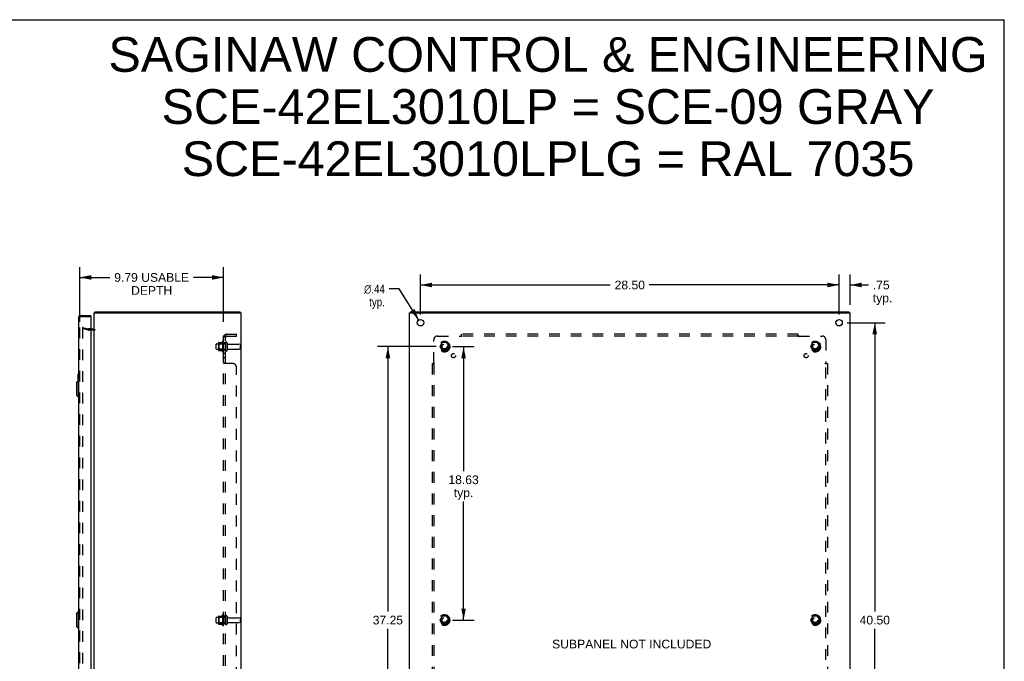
# Model space of a CAD drawing. Header units: inches. Extents: x 0 to 134, y 0 to 87.
# Tile 5 of 5: x 67 to 134, y 43 to 87. Entities that reach past the tile are written whole.
import ezdxf

# ---------------------------------------------------------------- set-up
doc = ezdxf.new("R2010")
doc.units = ezdxf.units.IN
doc.header["$LTSCALE"] = 7.375318
doc.header["$MEASUREMENT"] = 0
doc.linetypes.add('HIDDEN', pattern=[0.2, 0.1, -0.1])
doc.layers.get('0').update_dxf_attribs({"linetype": 'CONTINUOUS'})
for name, color, linetype in [('DEFAULT_2', 8, 'HIDDEN'), ('DIMENSIONS', 7, 'CONTINUOUS'), ('DOOR_ASSEMBLY', 7, 'CONTINUOUS'), ('SUBPANEL', 7, 'CONTINUOUS')]:
    doc.layers.add(name, color=color, linetype=linetype)
doc.styles.get("Standard").update_dxf_attribs({"font": 'arial.ttf'})
doc.styles.add('TEXTSTYLE_1', font='gdt', dxfattribs={"width": 0.8})
doc.dimstyles.new('DIMSTYLE_1', dxfattribs={"dimtxt": 0.591603, "dimasz": 0.788804, "dimexe": 0.09, "dimexo": 0.07, "dimgap": 0.0375, "dimtad": 0, "dimtih": 1, "dimtoh": 1, "dimzin": 4, "dimdsep": 46, "dimtxsty": 'Standard', "dimblk": '_FILLED', "dimblk1": '_FILLED', "dimblk2": '_FILLED', "dimcen": 0.09, "dimadec": 3, "dimazin": 1, "dimtfac": 1, "dimtdec": 3, "dimtofl": 0, "dimtmove": 0, "dimatfit": 3, "dimldrblk": '_FILLED', "dimfxl": 0, "dimtolj": 1, "dimtzin": 4, "dimarcsym": 0})
doc.dimstyles.new('DIMSTYLE_2', dxfattribs={"dimtxt": 0.591603, "dimasz": 0.788804, "dimexe": 0.09, "dimexo": 0.07, "dimgap": 0.09, "dimtad": 0, "dimtih": 1, "dimtoh": 1, "dimzin": 4, "dimdsep": 46, "dimtxsty": 'Standard', "dimblk": '_FILLED', "dimblk1": '_FILLED', "dimblk2": '_FILLED', "dimcen": 0.09, "dimadec": 3, "dimazin": 1, "dimtfac": 1, "dimtdec": 3, "dimtofl": 0, "dimtmove": 0, "dimatfit": 1, "dimldrblk": '_FILLED', "dimfxl": 0, "dimtolj": 1, "dimtzin": 4, "dimarcsym": 0})

# ---------------------------------------------------------------- blocks, each defined once
blk = doc.blocks.new('_FILLED')
at = {"color": 0, "linetype": 'ByBlock'}
blk.add_solid([(0, 0), (-1, 0.2), (-1, -0.2)], dxfattribs=at)
blk = doc.blocks.new('*D6')
at = {"layer": 'DIMENSIONS', "color": 2, "linetype": 'Continuous'}
for p, q in [((71.138, 66.185), (71.138, 69.926)), ((80.931, 66.185), (80.931, 69.926)), ((71.138, 69.216), (73.193, 69.216)), ((80.931, 69.216), (78.876, 69.216))]:
    blk.add_line(p, q, dxfattribs=at)
at = {"layer": 'DIMENSIONS', "color": 2, "linetype": 'Continuous', "xscale": 0.7888040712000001, "yscale": 0.7888040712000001, "zscale": 0.7888040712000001, "rotation": 180}
blk.add_blockref('_FILLED', (71.138, 69.216), dxfattribs=at)
at = {"layer": 'DIMENSIONS', "color": 2, "linetype": 'Continuous', "xscale": 0.7888040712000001, "yscale": 0.7888040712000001, "zscale": 0.7888040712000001}
blk.add_blockref('_FILLED', (80.931, 69.216), dxfattribs=at)
at = {"layer": 'DIMENSIONS', "color": 2, "linetype": 'Continuous', "insert": (76.035, 69.512), "char_height": 0.5916, "width": 5.09131, "attachment_point": 2, "line_spacing_factor": 0.9}
blk.add_mtext('9.79 USABLE\\PDEPTH', dxfattribs=at)
blk = doc.blocks.new('*D7')
at = {"layer": 'DIMENSIONS', "color": 2, "linetype": 'Continuous'}
for p, q in [((122.844, 66.685), (122.844, 69.413)), ((123.594, 67.36), (123.594, 69.413)), ((122.844, 68.703), (121.267, 68.703)), ((123.594, 68.703), (124.847, 68.703))]:
    blk.add_line(p, q, dxfattribs=at)
at = {"layer": 'DIMENSIONS', "color": 2, "linetype": 'Continuous', "xscale": 0.7888040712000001, "yscale": 0.7888040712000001, "zscale": 0.7888040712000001}
blk.add_blockref('_FILLED', (122.844, 68.703), dxfattribs=at)
at = {"layer": 'DIMENSIONS', "color": 2, "linetype": 'Continuous', "xscale": 0.7888040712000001, "yscale": 0.7888040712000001, "zscale": 0.7888040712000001, "rotation": 180}
blk.add_blockref('_FILLED', (123.594, 68.703), dxfattribs=at)
at = {"layer": 'DIMENSIONS', "color": 2, "linetype": 'Continuous', "insert": (125.143, 68.999), "char_height": 0.5916, "width": 1.33056, "attachment_point": 1, "line_spacing_factor": 0.9}
blk.add_mtext('.75\\Ptyp.', dxfattribs=at)
blk = doc.blocks.new('*D9')
at = {"layer": 'DIMENSIONS', "color": 2, "linetype": 'Continuous'}
for p, q in [((94.344, 66.685), (94.344, 69.413)), ((122.844, 66.685), (122.844, 69.413)), ((94.344, 68.703), (107.265, 68.703)), ((122.844, 68.703), (109.924, 68.703))]:
    blk.add_line(p, q, dxfattribs=at)
at = {"layer": 'DIMENSIONS', "color": 2, "linetype": 'Continuous', "xscale": 0.7888040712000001, "yscale": 0.7888040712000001, "zscale": 0.7888040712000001, "rotation": 180}
blk.add_blockref('_FILLED', (94.344, 68.703), dxfattribs=at)
at = {"layer": 'DIMENSIONS', "color": 2, "linetype": 'Continuous', "xscale": 0.7888040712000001, "yscale": 0.7888040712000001, "zscale": 0.7888040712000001}
blk.add_blockref('_FILLED', (122.844, 68.703), dxfattribs=at)
at = {"layer": 'DIMENSIONS', "color": 2, "linetype": 'Continuous', "insert": (108.594, 68.999), "char_height": 0.5916, "width": 2.06731, "attachment_point": 2, "line_spacing_factor": 0.9}
blk.add_mtext('28.50', dxfattribs=at)
blk = doc.blocks.new('*D10')
at = {"layer": 'DIMENSIONS', "color": 2, "linetype": 'Continuous'}
for p, q in [((123.396, 66.133), (125.987, 66.133)), ((125.277, 66.133), (125.277, 46.475)), ((125.277, 25.633), (125.277, 45.292)), ((123.396, 25.633), (125.987, 25.633))]:
    blk.add_line(p, q, dxfattribs=at)
at = {"layer": 'DIMENSIONS', "color": 2, "linetype": 'Continuous', "xscale": 0.7888040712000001, "yscale": 0.7888040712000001, "zscale": 0.7888040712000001}
for p, rotation in [((125.277, 66.133), 90), ((125.277, 25.633), 270)]:
    blk.add_blockref('_FILLED', p, dxfattribs=dict(at, rotation=rotation))
at = {"layer": 'DIMENSIONS', "color": 2, "linetype": 'Continuous', "insert": (125.277, 46.179), "char_height": 0.5916, "width": 2.06731, "attachment_point": 2, "line_spacing_factor": 0.9}
blk.add_mtext('40.50', dxfattribs=at)
blk = doc.blocks.new('*D11')
at = {"layer": 'DIMENSIONS', "color": 2, "linetype": 'Continuous'}
for p, q in [((92.9, 68.431), (92.209, 68.431)), ((94.228, 66.318), (92.9, 68.431))]:
    blk.add_line(p, q, dxfattribs=at)
at = {"layer": 'DIMENSIONS', "color": 2, "linetype": 'Continuous', "xscale": 0.7888040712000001, "yscale": 0.7888040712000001, "zscale": 0.7888040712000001, "rotation": 302.1633462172}
blk.add_blockref('_FILLED', (94.228, 66.318), dxfattribs=at)
at = {"layer": 'DIMENSIONS', "color": 2, "linetype": 'Continuous', "insert": (91.914, 68.726), "char_height": 0.5916, "width": 1.93682, "attachment_point": 3, "line_spacing_factor": 0.9, "style": 'TEXTSTYLE_1'}
blk.add_mtext('{\\fgdt;n}\\fArial;.44\\Ptyp.', dxfattribs=at)
blk = doc.blocks.new('*D12')
at = {"layer": 'DIMENSIONS', "color": 2, "linetype": 'Continuous'}
for p, q in [((96.521, 64.508), (97.985, 64.508)), ((97.275, 64.508), (97.275, 56.032)), ((97.275, 45.883), (97.275, 53.962)), ((96.521, 45.883), (97.985, 45.883))]:
    blk.add_line(p, q, dxfattribs=at)
at = {"layer": 'DIMENSIONS', "color": 2, "linetype": 'Continuous', "xscale": 0.7888040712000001, "yscale": 0.7888040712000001, "zscale": 0.7888040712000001}
for p, rotation in [((97.275, 64.508), 90), ((97.275, 45.883), 270)]:
    blk.add_blockref('_FILLED', p, dxfattribs=dict(at, rotation=rotation))
at = {"layer": 'DIMENSIONS', "color": 2, "linetype": 'Continuous', "insert": (97.275, 55.736), "char_height": 0.5916, "width": 2.06731, "attachment_point": 2, "line_spacing_factor": 0.9}
blk.add_mtext('18.63\\Ptyp.', dxfattribs=at)
blk = doc.blocks.new('*D13')
at = {"layer": 'DIMENSIONS', "color": 2, "linetype": 'Continuous'}
for p, q in [((95.417, 64.508), (91.411, 64.508)), ((92.121, 64.508), (92.121, 46.475)), ((92.121, 27.258), (92.121, 45.292)), ((95.417, 27.258), (91.411, 27.258))]:
    blk.add_line(p, q, dxfattribs=at)
at = {"layer": 'DIMENSIONS', "color": 2, "linetype": 'Continuous', "xscale": 0.7888040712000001, "yscale": 0.7888040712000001, "zscale": 0.7888040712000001}
for p, rotation in [((92.121, 64.508), 90), ((92.121, 27.258), 270)]:
    blk.add_blockref('_FILLED', p, dxfattribs=dict(at, rotation=rotation))
at = {"layer": 'DIMENSIONS', "color": 2, "linetype": 'Continuous', "insert": (92.121, 46.179), "char_height": 0.5916, "width": 2.06731, "attachment_point": 2, "line_spacing_factor": 0.9}
blk.add_mtext('37.25', dxfattribs=at)

msp = doc.modelspace()

# ---------------------------------------------------------------- linework, layer by layer
at = {"color": 7, "linetype": 'Continuous'}
for p, q in [((0, 86.768), (134.097, 86.768)), ((134.097, 0), (134.097, 86.768)), ((72.194, 66.808), (72.194, 66.883)), ((82.068, 66.808), (82.068, 66.883)), ((93.657, 66.808), (93.657, 66.883)), ((123.531, 66.808), (123.531, 66.883))]:
    msp.add_line(p, q, dxfattribs=at)
at = {"color": 3, "linetype": 'Continuous'}
for p, q in [((72.131, 24.958), (72.131, 66.808)), ((72.131, 66.808), (82.131, 66.808)), ((72.194, 66.883), (82.068, 66.883)), ((82.131, 24.958), (82.131, 66.808)), ((93.594, 24.958), (93.594, 66.808)), ((93.594, 66.808), (123.594, 66.808)), ((93.657, 66.883), (123.531, 66.883)), ((123.594, 24.958), (123.594, 66.808)), ((71.888, 65.708), (72.089, 65.708))]:
    msp.add_line(p, q, dxfattribs=at)
for points in [[(72.169, 66.852), (72.171, 66.854), (72.172, 66.856), (72.174, 66.858), (72.175, 66.86), (72.176, 66.862), (72.178, 66.864), (72.18, 66.869)], [(72.18, 66.869), (72.181, 66.871), (72.182, 66.873), (72.184, 66.875), (72.185, 66.877), (72.186, 66.879), (72.187, 66.88), (72.189, 66.881), (72.19, 66.882), (72.191, 66.883), (72.192, 66.883), (72.193, 66.883), (72.194, 66.883)]]:
    msp.add_lwpolyline(points, dxfattribs=at)
for centre in [(94.344, 66.133), (122.844, 66.133)]:
    msp.add_circle(centre, 0.219, dxfattribs=at)
for centre, radius, start, end in [((72.248, 66.766), 0.117, 132.55692, 158.95785), ((72.089, 65.75), 0.042, 270, 360)]:
    msp.add_arc(centre, radius, start, end, dxfattribs=at)
at = {"layer": 'DEFAULT_2', "color": 8, "linetype": 'HIDDEN'}
for p, q in [((71.338, 65.813), (71.319, 65.74)), ((71.319, 65.788), (71.319, 65.786)), ((71.319, 65.786), (71.319, 25.981)), ((71.705, 65.637), (71.319, 65.74)), ((71.338, 65.806), (71.337, 65.806)), ((71.338, 65.813), (71.724, 65.709)), ((71.888, 65.708), (71.731, 65.708)), ((72.089, 65.633), (71.731, 65.633)), ((80.431, 64.351), (80.431, 64.666)), ((80.461, 64.696), (81.056, 64.696)), ((80.595, 64.764), (80.595, 64.253)), ((80.615, 64.692), (80.595, 64.712)), ((80.606, 64.786), (80.834, 64.786)), ((80.615, 64.692), (80.615, 64.325)), ((80.911, 64.692), (80.615, 64.692)), ((80.861, 64.864), (80.861, 64.152)), ((80.911, 64.692), (80.931, 64.712)), ((80.911, 64.692), (80.911, 64.325)), ((80.931, 64.842), (80.931, 64.174)), ((81.056, 64.766), (81.056, 64.251)), ((81.166, 64.766), (81.166, 64.251)), ((81.229, 64.673), (82.026, 64.673)), ((82.056, 64.643), (82.056, 64.373)), ((95.806, 64.781), (95.652, 64.513)), ((95.652, 64.503), (95.806, 64.236)), ((96.124, 64.786), (95.815, 64.786)), ((96.287, 64.513), (96.132, 64.781)), ((96.132, 64.236), (96.287, 64.503)), ((121.056, 64.781), (120.902, 64.513)), ((120.902, 64.503), (121.056, 64.236)), ((121.374, 64.786), (121.065, 64.786)), ((121.537, 64.513), (121.382, 64.781)), ((121.382, 64.236), (121.537, 64.503)), ((80.461, 64.321), (81.056, 64.321)), ((80.615, 64.325), (80.595, 64.305)), ((80.606, 64.231), (80.834, 64.231)), ((80.911, 64.325), (80.615, 64.325)), ((80.911, 64.325), (80.931, 64.305)), ((81.229, 64.343), (82.026, 64.343)), ((96.124, 64.231), (95.815, 64.231)), ((121.374, 64.231), (121.065, 64.231)), ((80.431, 45.726), (80.431, 46.041)), ((80.461, 46.071), (81.056, 46.071)), ((80.461, 45.696), (81.056, 45.696)), ((80.595, 46.139), (80.595, 45.628)), ((80.615, 46.067), (80.595, 46.087)), ((80.615, 45.7), (80.595, 45.68)), ((80.606, 46.161), (80.834, 46.161)), ((80.606, 45.606), (80.834, 45.606)), ((80.911, 46.067), (80.615, 46.067)), ((80.615, 46.067), (80.615, 45.7)), ((80.911, 45.7), (80.615, 45.7)), ((80.861, 46.239), (80.861, 45.527)), ((80.911, 46.067), (80.931, 46.087)), ((80.911, 46.067), (80.911, 45.7)), ((80.911, 45.7), (80.931, 45.68)), ((80.931, 46.217), (80.931, 45.549)), ((81.056, 46.141), (81.056, 45.626)), ((81.166, 46.141), (81.166, 45.626)), ((81.229, 46.048), (82.026, 46.048)), ((81.229, 45.718), (82.026, 45.718)), ((82.056, 46.018), (82.056, 45.748)), ((95.806, 46.156), (95.652, 45.888)), ((95.652, 45.878), (95.806, 45.611)), ((96.124, 46.161), (95.815, 46.161)), ((96.124, 45.606), (95.815, 45.606)), ((96.287, 45.888), (96.132, 46.156)), ((96.132, 45.611), (96.287, 45.878)), ((121.056, 46.156), (120.902, 45.888)), ((120.902, 45.878), (121.056, 45.611)), ((121.374, 46.161), (121.065, 46.161)), ((121.374, 45.606), (121.065, 45.606)), ((121.537, 45.888), (121.382, 46.156)), ((121.382, 45.611), (121.537, 45.878))]:
    msp.add_line(p, q, dxfattribs=at)
for points in [[(71.337, 65.806), (71.335, 65.805), (71.333, 65.805), (71.331, 65.804), (71.329, 65.803), (71.328, 65.802), (71.326, 65.801), (71.325, 65.8), (71.323, 65.799), (71.322, 65.797), (71.321, 65.795), (71.32, 65.793), (71.32, 65.792), (71.319, 65.79), (71.319, 65.788)], [(71.343, 65.805), (71.341, 65.805), (71.339, 65.806), (71.338, 65.806)]]:
    msp.add_lwpolyline(points, dxfattribs=at)
for centre, radius in [((95.969, 64.508), 0.372), ((95.969, 64.508), 0.356), ((95.969, 64.508), 0.312), ((95.969, 64.508), 0.204), ((95.969, 64.508), 0.188), ((95.969, 64.508), 0.183), ((95.969, 64.508), 0.165), ((121.219, 64.508), 0.372), ((121.219, 64.508), 0.356), ((121.219, 64.508), 0.312), ((121.219, 64.508), 0.204), ((121.219, 64.508), 0.188), ((121.219, 64.508), 0.183), ((121.219, 64.508), 0.165), ((95.969, 45.883), 0.372), ((95.969, 45.883), 0.356), ((95.969, 45.883), 0.312), ((95.969, 45.883), 0.204), ((95.969, 45.883), 0.188), ((95.969, 45.883), 0.183), ((95.969, 45.883), 0.165), ((121.219, 45.883), 0.372), ((121.219, 45.883), 0.356), ((121.219, 45.883), 0.312), ((121.219, 45.883), 0.204), ((121.219, 45.883), 0.188), ((121.219, 45.883), 0.183), ((121.219, 45.883), 0.165)]:
    msp.add_circle(centre, radius, dxfattribs=at)
for centre, radius, start, end in [((71.731, 65.733), 0.025, 255, 270), ((71.731, 65.733), 0.1, 255, 270), ((72.089, 65.75), 0.117, 270, 326.90018), ((80.461, 64.666), 0.03, 90, 180), ((80.737, 64.764), 0.141, 174.79195, 180), ((80.606, 64.776), 0.01, 90, 174.80617), ((80.815, 64.796), 0.01, 270, 336.03207), ((81.462, 64.508), 0.698, 149.33687, 156.03207), ((80.893, 64.842), 0.0384, 0, 145.55034), ((81.111, 64.766), 0.055, 0, 180), ((81.229, 64.736), 0.0625, 180, 270), ((82.026, 64.643), 0.03, 0, 90), ((82.026, 64.373), 0.03, 270, 360), ((95.66, 64.508), 0.01, 150.01268, 209.98829), ((95.815, 64.776), 0.01, 90.01235, 149.98915), ((96.124, 64.776), 0.01, 30.01204, 89.98872), ((96.278, 64.508), 0.01, 330.01268, 29.98829), ((120.91, 64.508), 0.01, 150.01268, 209.98829), ((121.065, 64.776), 0.01, 90.01235, 149.98915), ((121.374, 64.776), 0.01, 30.01204, 89.98872), ((121.528, 64.508), 0.01, 330.01268, 29.98829), ((80.461, 64.351), 0.03, 180, 270), ((80.737, 64.253), 0.141, 180, 185.20805), ((80.606, 64.241), 0.01, 185.19383, 270), ((80.815, 64.221), 0.01, 23.96793, 90), ((81.462, 64.508), 0.698, 203.96793, 210.66313), ((80.893, 64.174), 0.0384, 214.44966, 360), ((81.111, 64.251), 0.055, 180, 360), ((81.229, 64.281), 0.0625, 90, 180), ((95.815, 64.241), 0.01, 210.01204, 269.98872), ((96.124, 64.241), 0.01, 270.01235, 329.98915), ((121.065, 64.241), 0.01, 210.01204, 269.98872), ((121.374, 64.241), 0.01, 270.01235, 329.98915), ((80.461, 46.041), 0.03, 90, 180), ((80.461, 45.726), 0.03, 180, 270), ((80.737, 46.139), 0.141, 174.79195, 180), ((80.737, 45.628), 0.141, 180, 185.20805), ((80.606, 46.151), 0.01, 90, 174.80617), ((80.606, 45.616), 0.01, 185.19383, 270), ((80.815, 46.171), 0.01, 270, 336.03207), ((80.815, 45.596), 0.01, 23.96793, 90), ((81.462, 45.883), 0.698, 149.33687, 156.03207), ((81.462, 45.883), 0.698, 203.96793, 210.66313), ((80.893, 46.217), 0.0384, 0, 145.55034), ((81.111, 46.141), 0.055, 0, 180), ((81.111, 45.626), 0.055, 180, 360), ((81.229, 46.111), 0.0625, 180, 270), ((81.229, 45.656), 0.0625, 90, 180), ((82.026, 46.018), 0.03, 0, 90), ((82.026, 45.748), 0.03, 270, 360), ((95.66, 45.883), 0.01, 150.01268, 209.98829), ((95.815, 46.151), 0.01, 90.01235, 149.98915), ((95.815, 45.616), 0.01, 210.01204, 269.98872), ((96.124, 46.151), 0.01, 30.01204, 89.98872), ((96.124, 45.616), 0.01, 270.01235, 329.98915), ((96.278, 45.883), 0.01, 330.01268, 29.98829), ((120.91, 45.883), 0.01, 150.01268, 209.98829), ((121.065, 46.151), 0.01, 90.01235, 149.98915), ((121.065, 45.616), 0.01, 210.01204, 269.98872), ((121.374, 46.151), 0.01, 30.01204, 89.98872), ((121.374, 45.616), 0.01, 270.01235, 329.98915), ((121.528, 45.883), 0.01, 330.01268, 29.98829), ((80.893, 45.549), 0.0384, 214.44966, 360)]:
    msp.add_arc(centre, radius, start, end, dxfattribs=at)
at = {"layer": 'DOOR_ASSEMBLY', "color": 3, "linetype": 'Continuous'}
for p, q in [((71.063, 66.516), (71.063, 25.25)), ((71.18, 66.633), (71.888, 66.633)), ((71.888, 66.543), (71.888, 25.223))]:
    msp.add_line(p, q, dxfattribs=at)
at = {"layer": 'DOOR_ASSEMBLY', "color": 8, "linetype": 'HIDDEN'}
for p, q in [((71.138, 25.25), (71.138, 66.516)), ((71.18, 66.558), (71.873, 66.558))]:
    msp.add_line(p, q, dxfattribs=at)
at = {"layer": 'DOOR_ASSEMBLY', "color": 7, "linetype": 'Continuous'}
for p, q in [((71.888, 66.558), (71.873, 66.558)), ((71.888, 66.558), (71.888, 66.633)), ((71.003, 62.618), (71.003, 62.164)), ((71.018, 62.633), (71.063, 62.633)), ((71.05, 62.533), (71.05, 62.184)), ((70.906, 62.066), (71.024, 62.184)), ((70.906, 62.066), (70.906, 61.2)), ((71.024, 62.184), (71.024, 61.082)), ((71.024, 62.184), (71.063, 62.184)), ((70.906, 61.2), (71.024, 61.082)), ((71.024, 61.082), (71.063, 61.082)), ((70.906, 46.316), (71.024, 46.434)), ((70.906, 46.316), (70.906, 45.45)), ((71.024, 46.434), (71.024, 45.332)), ((71.024, 46.434), (71.063, 46.434)), ((70.906, 45.45), (71.024, 45.332)), ((71.024, 45.332), (71.063, 45.332))]:
    msp.add_line(p, q, dxfattribs=at)
msp.add_lwpolyline([(71.048, 62.569), (71.049, 62.564), (71.049, 62.558), (71.05, 62.552), (71.05, 62.546), (71.05, 62.54), (71.05, 62.533)], dxfattribs=at)
at = {"layer": 'DOOR_ASSEMBLY', "color": 3, "linetype": 'Continuous'}
for centre, radius, start, end in [((71.18, 66.516), 0.117, 90, 180), ((71.873, 66.543), 0.015, 0, 90)]:
    msp.add_arc(centre, radius, start, end, dxfattribs=at)
at = {"layer": 'DOOR_ASSEMBLY', "color": 8, "linetype": 'HIDDEN'}
msp.add_arc((71.18, 66.516), 0.042, 90, 180, dxfattribs=at)
at = {"layer": 'DOOR_ASSEMBLY', "color": 7, "linetype": 'Continuous'}
for centre, start, end in [((71.018, 62.618), 90, 180), ((71.048, 62.618), 0, 90)]:
    msp.add_arc(centre, 0.015, start, end, dxfattribs=at)
at = {"layer": 'SUBPANEL', "color": 8, "linetype": 'HIDDEN'}
for p, q in [((80.931, 26.54), (80.931, 65.227)), ((81.056, 65.227), (80.931, 65.227)), ((80.985, 65.266), (81.082, 65.186)), ((81.006, 65.226), (81.007, 65.225)), ((81.007, 65.225), (81.008, 65.225)), ((81.008, 65.225), (81.01, 65.225)), ((81.01, 65.225), (81.011, 65.224)), ((81.011, 65.224), (81.012, 65.224)), ((81.012, 65.224), (81.013, 65.224)), ((81.013, 65.224), (81.015, 65.223)), ((81.015, 65.223), (81.016, 65.223)), ((81.016, 65.223), (81.018, 65.222)), ((81.018, 65.222), (81.019, 65.222)), ((81.019, 65.222), (81.02, 65.222)), ((81.02, 65.222), (81.022, 65.221)), ((81.022, 65.221), (81.023, 65.221)), ((81.023, 65.221), (81.025, 65.22)), ((81.025, 65.22), (81.026, 65.22)), ((81.026, 65.22), (81.028, 65.219)), ((81.028, 65.219), (81.03, 65.219)), ((81.043, 65.213), (81.045, 65.212)), ((81.045, 65.212), (81.046, 65.212)), ((81.056, 26.54), (81.056, 65.227)), ((81.057, 65.207), (81.056, 65.207)), ((81.168, 65.352), (81.806, 65.352)), ((81.168, 65.227), (81.806, 65.227)), ((81.806, 65.227), (81.806, 65.352)), ((95.5, 65.227), (97.09, 65.227)), ((97.103, 65.207), (97.099, 65.214)), ((97.104, 65.241), (97.101, 65.238)), ((97.108, 65.246), (97.104, 65.241)), ((97.125, 65.186), (97.125, 65.352)), ((120.063, 65.352), (97.125, 65.352)), ((120.063, 65.227), (97.125, 65.227)), ((120.063, 65.186), (120.063, 65.352)), ((120.098, 65.227), (121.688, 65.227)), ((81.056, 64.758), (80.931, 64.758)), ((95.25, 63.387), (95.25, 64.977)), ((121.938, 64.977), (121.938, 63.387)), ((81.056, 64.258), (80.931, 64.258)), ((81.056, 64.03), (80.931, 64.03)), ((81.056, 63.749), (80.931, 63.749)), ((81.056, 63.387), (80.931, 63.387)), ((81.556, 63.352), (80.985, 63.352)), ((81.08, 63.364), (81.079, 63.365)), ((81.082, 63.36), (81.081, 63.361)), ((81.082, 63.357), (81.082, 63.358)), ((81.806, 28.665), (81.806, 63.102)), ((95.125, 63.352), (95.125, 28.415)), ((95.125, 63.352), (95.291, 63.352)), ((95.25, 63.352), (95.25, 28.415)), ((121.897, 63.352), (122.063, 63.352)), ((121.918, 63.374), (121.925, 63.378)), ((121.938, 28.415), (121.938, 63.352)), ((121.952, 63.373), (121.949, 63.377)), ((121.957, 63.369), (121.952, 63.373)), ((122.063, 63.352), (122.063, 28.415)), ((81.056, 46.133), (80.931, 46.133)), ((81.056, 45.633), (80.931, 45.633))]:
    msp.add_line(p, q, dxfattribs=at)
for points in [[(80.954, 65.247), (80.951, 65.246), (80.948, 65.244), (80.945, 65.243), (80.942, 65.241), (80.94, 65.24), (80.937, 65.238), (80.935, 65.236), (80.934, 65.235), (80.933, 65.233), (80.932, 65.231), (80.932, 65.23), (80.931, 65.228), (80.931, 65.227)], [(80.985, 65.266), (80.984, 65.264), (80.981, 65.262), (80.979, 65.26), (80.976, 65.258), (80.973, 65.256), (80.97, 65.255), (80.967, 65.253), (80.964, 65.251), (80.96, 65.25), (80.954, 65.247)], [(81, 65.227), (80.999, 65.227), (80.999, 65.227), (80.998, 65.227), (80.998, 65.227), (80.997, 65.227), (80.997, 65.227), (80.997, 65.227), (80.997, 65.227), (80.997, 65.227)], [(80.997, 65.227), (80.997, 65.227), (80.997, 65.227), (80.997, 65.227), (80.997, 65.227), (80.997, 65.227), (80.998, 65.227), (80.998, 65.227), (80.998, 65.227), (80.999, 65.227), (80.999, 65.227), (81, 65.227), (81, 65.227), (81.001, 65.227), (81.001, 65.226), (81.002, 65.226), (81.002, 65.226), (81.003, 65.226), (81.004, 65.226), (81.004, 65.226), (81.005, 65.226), (81.005, 65.226), (81.006, 65.226)], [(81.03, 65.219), (81.031, 65.218), (81.032, 65.218), (81.033, 65.217), (81.034, 65.217), (81.035, 65.217), (81.036, 65.216), (81.036, 65.216), (81.037, 65.216), (81.038, 65.215), (81.039, 65.215), (81.04, 65.214), (81.041, 65.214), (81.041, 65.214), (81.042, 65.213), (81.043, 65.213)], [(81.046, 65.212), (81.047, 65.211), (81.048, 65.211), (81.049, 65.21), (81.049, 65.21), (81.05, 65.21), (81.051, 65.209), (81.051, 65.209), (81.052, 65.209), (81.053, 65.208), (81.053, 65.208), (81.054, 65.208), (81.054, 65.208), (81.055, 65.207), (81.056, 65.207), (81.056, 65.207), (81.057, 65.206), (81.057, 65.206), (81.058, 65.206), (81.058, 65.205), (81.059, 65.205), (81.059, 65.205), (81.059, 65.205), (81.06, 65.204), (81.06, 65.204)], [(81.071, 65.203), (81.069, 65.205), (81.067, 65.207), (81.066, 65.209), (81.064, 65.211), (81.062, 65.214), (81.061, 65.216), (81.059, 65.218), (81.058, 65.22), (81.057, 65.222), (81.057, 65.224), (81.056, 65.226), (81.056, 65.227)], [(81.06, 65.204), (81.06, 65.204), (81.06, 65.204), (81.06, 65.204), (81.06, 65.204), (81.06, 65.204), (81.06, 65.204), (81.06, 65.204), (81.06, 65.205), (81.059, 65.205), (81.059, 65.205), (81.059, 65.205), (81.058, 65.206), (81.058, 65.206), (81.057, 65.206), (81.057, 65.207)], [(81.082, 65.186), (81.082, 65.187), (81.082, 65.187), (81.082, 65.188), (81.082, 65.189), (81.082, 65.19), (81.081, 65.191), (81.081, 65.192), (81.08, 65.193), (81.079, 65.195), (81.077, 65.196), (81.076, 65.198), (81.074, 65.2), (81.071, 65.203)], [(97.101, 65.238), (97.099, 65.236), (97.097, 65.235), (97.096, 65.233), (97.094, 65.231), (97.093, 65.23), (97.091, 65.228), (97.09, 65.227)], [(97.099, 65.214), (97.098, 65.216), (97.097, 65.218), (97.095, 65.22), (97.094, 65.222), (97.093, 65.224), (97.091, 65.226), (97.09, 65.227)], [(97.125, 65.186), (97.124, 65.187), (97.122, 65.187), (97.121, 65.188), (97.119, 65.189), (97.118, 65.19), (97.116, 65.191), (97.115, 65.192), (97.114, 65.193), (97.112, 65.195), (97.111, 65.196), (97.11, 65.198), (97.108, 65.2), (97.107, 65.201), (97.106, 65.203), (97.105, 65.205), (97.103, 65.207)], [(97.125, 65.266), (97.124, 65.264), (97.123, 65.262), (97.121, 65.26), (97.12, 65.258), (97.118, 65.256), (97.117, 65.255), (97.115, 65.253), (97.114, 65.251), (97.113, 65.25), (97.111, 65.249), (97.11, 65.247), (97.108, 65.246)], [(120.063, 65.266), (120.064, 65.264), (120.066, 65.262), (120.067, 65.26), (120.069, 65.258), (120.07, 65.256), (120.071, 65.255), (120.073, 65.253), (120.074, 65.251), (120.076, 65.25), (120.077, 65.249), (120.078, 65.247), (120.08, 65.246), (120.083, 65.243)], [(120.063, 65.186), (120.065, 65.187), (120.066, 65.187), (120.068, 65.188), (120.069, 65.189), (120.07, 65.19), (120.072, 65.191), (120.073, 65.192), (120.075, 65.193), (120.076, 65.195), (120.078, 65.196), (120.079, 65.198), (120.08, 65.2), (120.081, 65.201), (120.082, 65.203), (120.084, 65.205), (120.085, 65.207), (120.089, 65.214)], [(120.083, 65.243), (120.086, 65.24), (120.088, 65.238), (120.089, 65.236), (120.091, 65.235), (120.093, 65.233), (120.094, 65.231), (120.096, 65.23), (120.097, 65.228), (120.098, 65.227)], [(120.089, 65.214), (120.09, 65.216), (120.092, 65.218), (120.093, 65.22), (120.094, 65.222), (120.096, 65.224), (120.097, 65.226), (120.098, 65.227)], [(80.932, 63.385), (80.931, 63.386), (80.931, 63.387)], [(80.945, 63.372), (80.942, 63.373), (80.94, 63.375), (80.937, 63.377), (80.935, 63.379), (80.934, 63.38), (80.933, 63.382), (80.932, 63.383), (80.932, 63.385), (80.931, 63.386), (80.931, 63.387)], [(80.951, 63.369), (80.948, 63.37), (80.945, 63.372), (80.942, 63.373), (80.94, 63.375), (80.937, 63.377)], [(80.964, 63.363), (80.957, 63.366), (80.954, 63.368), (80.951, 63.369)], [(80.985, 63.352), (80.984, 63.353), (80.981, 63.355), (80.979, 63.356), (80.976, 63.358), (80.973, 63.359), (80.97, 63.361), (80.967, 63.362), (80.964, 63.363)], [(80.985, 63.352), (80.984, 63.353), (80.981, 63.355), (80.979, 63.356), (80.976, 63.358)], [(81.064, 63.377), (81.062, 63.378), (81.061, 63.379), (81.059, 63.381), (81.058, 63.382), (81.057, 63.383), (81.057, 63.385), (81.056, 63.386), (81.056, 63.387)], [(81.057, 63.383), (81.057, 63.385), (81.056, 63.386)], [(81.077, 63.367), (81.076, 63.368), (81.074, 63.369), (81.073, 63.37), (81.071, 63.372), (81.069, 63.373), (81.067, 63.374), (81.066, 63.375), (81.064, 63.377), (81.062, 63.378), (81.061, 63.379), (81.059, 63.381), (81.058, 63.382)], [(81.082, 63.352), (81.082, 63.354), (81.082, 63.355), (81.082, 63.357), (81.082, 63.358), (81.082, 63.36), (81.081, 63.361), (81.081, 63.362), (81.08, 63.364), (81.079, 63.365), (81.077, 63.367), (81.076, 63.368), (81.074, 63.369), (81.073, 63.37)], [(81.082, 63.352), (81.082, 63.354), (81.082, 63.355)], [(95.212, 63.352), (95.214, 63.353), (95.216, 63.355), (95.218, 63.356), (95.219, 63.358), (95.221, 63.359), (95.223, 63.361), (95.224, 63.362), (95.226, 63.363), (95.227, 63.365), (95.229, 63.366), (95.23, 63.368), (95.232, 63.369), (95.235, 63.372)], [(95.235, 63.372), (95.238, 63.375), (95.239, 63.377), (95.241, 63.379), (95.243, 63.38), (95.245, 63.382), (95.246, 63.383), (95.248, 63.385), (95.249, 63.386), (95.25, 63.387)], [(95.264, 63.378), (95.261, 63.379), (95.259, 63.381), (95.257, 63.382), (95.255, 63.383), (95.254, 63.385), (95.252, 63.386), (95.25, 63.387)], [(95.291, 63.352), (95.291, 63.354), (95.29, 63.355), (95.289, 63.357), (95.288, 63.358), (95.287, 63.36), (95.286, 63.361), (95.285, 63.362), (95.284, 63.364), (95.283, 63.365), (95.281, 63.367), (95.279, 63.368), (95.278, 63.369), (95.276, 63.37), (95.274, 63.372), (95.272, 63.373), (95.27, 63.374), (95.264, 63.378)], [(121.897, 63.352), (121.898, 63.354), (121.898, 63.355), (121.899, 63.357), (121.9, 63.358), (121.901, 63.36), (121.902, 63.361), (121.903, 63.362), (121.904, 63.364), (121.906, 63.365), (121.907, 63.367), (121.909, 63.368), (121.91, 63.369), (121.912, 63.37), (121.914, 63.372), (121.916, 63.373), (121.918, 63.374)], [(121.925, 63.378), (121.927, 63.379), (121.929, 63.381), (121.931, 63.382), (121.933, 63.383), (121.935, 63.385), (121.936, 63.386), (121.938, 63.387)], [(121.949, 63.377), (121.947, 63.379), (121.945, 63.38), (121.944, 63.382), (121.942, 63.383), (121.941, 63.385), (121.939, 63.386), (121.938, 63.387)], [(121.976, 63.352), (121.974, 63.353), (121.973, 63.355), (121.971, 63.356), (121.969, 63.358), (121.967, 63.359), (121.966, 63.361), (121.964, 63.362), (121.962, 63.363), (121.961, 63.365), (121.959, 63.366), (121.958, 63.368), (121.957, 63.369)]]:
    msp.add_lwpolyline(points, dxfattribs=at)
for centre, radius in [((95.969, 64.508), 0.25), ((121.219, 64.508), 0.25), ((96.588, 63.89), 0.141), ((120.6, 63.89), 0.141), ((95.969, 45.883), 0.25), ((121.219, 45.883), 0.25)]:
    msp.add_circle(centre, radius, dxfattribs=at)
for centre, radius, start, end in [((81.168, 65.115), 0.237, 90, 180), ((81.168, 65.115), 0.112, 90, 180), ((95.5, 64.977), 0.25, 90, 180), ((121.688, 64.977), 0.25, 0, 90), ((81.556, 63.102), 0.25, 0, 90)]:
    msp.add_arc(centre, radius, start, end, dxfattribs=at)

# ---------------------------------------------------------------- texts
at = {"layer": 'DIMENSIONS', "color": 2, "linetype": 'Continuous', "attachment_point": 2, "line_spacing_factor": 0.9}
for s, insert, char_height, width in [('SAGINAW CONTROL & ENGINEERING\\PSCE-42EL3010LP = SCE-09 GRAY\\PSCE-42EL3010LPLG = RAL 7035', (103.028, 85.586), 2.36641, 59.7673), ('SUBPANEL NOT INCLUDED', (108.724, 44.546), 0.5916, 10.8182)]:
    msp.add_mtext(s, dxfattribs=dict(at, insert=insert, char_height=char_height, width=width))

# ---------------------------------------------------------------- dimensions: what is measured, and where the dimension line sits
at = {"layer": 'DIMENSIONS', "color": 2, "linetype": 'Continuous'}
for base, p1, p2, angle, text, picture, middle in [((71.138, 69.216), (80.931, 66.115), (71.138, 66.115), 180, '<> USABLE\\PDEPTH', '*D6', (76.035, 68.773)), ((122.844, 68.703), (123.594, 67.29), (122.844, 66.615), 180, '<>\\Ptyp.', '*D7', (125.808, 68.259)), ((97.274770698, 45.883257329), (96.45129334, 64.508257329), (96.45129334, 45.883257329), 270, '<>\\Ptyp.', '*D12', (97.274770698, 54.996873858))]:
    dim = msp.add_linear_dim(base=base, p1=p1, p2=p2, angle=angle, text=text, dimstyle='DIMSTYLE_1', dxfattribs=at)
    dim.commit()
    dim.dimension.update_dxf_attribs({"geometry": picture, "text_midpoint": middle, "dimtype": 160})
for base, p1, p2, angle, picture, middle in [((94.344, 68.703), (122.844, 66.615), (94.344, 66.615), 180, '*D9', (108.586, 68.7)), ((125.277, 25.633), (123.326, 66.133), (123.326, 25.633), 270, '*D10', (125.262, 45.88)), ((92.121, 27.258), (95.487, 64.508), (95.487, 27.258), 270, '*D13', (92.122, 45.88))]:
    dim = msp.add_linear_dim(base=base, p1=p1, p2=p2, angle=angle, dimstyle='DIMSTYLE_1', dxfattribs=at)
    dim.commit()
    dim.dimension.update_dxf_attribs({"geometry": picture, "text_midpoint": middle, "dimtype": 160})
dim = msp.add_diameter_dim_2p(p1=(94.228, 66.318), p2=(94.461, 65.948), text='%%c<>\\Ptyp.', dimstyle='DIMSTYLE_2', override={"dimpost": '<>'}, dxfattribs=at)
dim.commit()
dim.dimension.update_dxf_attribs({"geometry": '*D11', "text_midpoint": (90.945, 67.987), "dimtype": 163})

doc.saveas('drawing.dxf')
